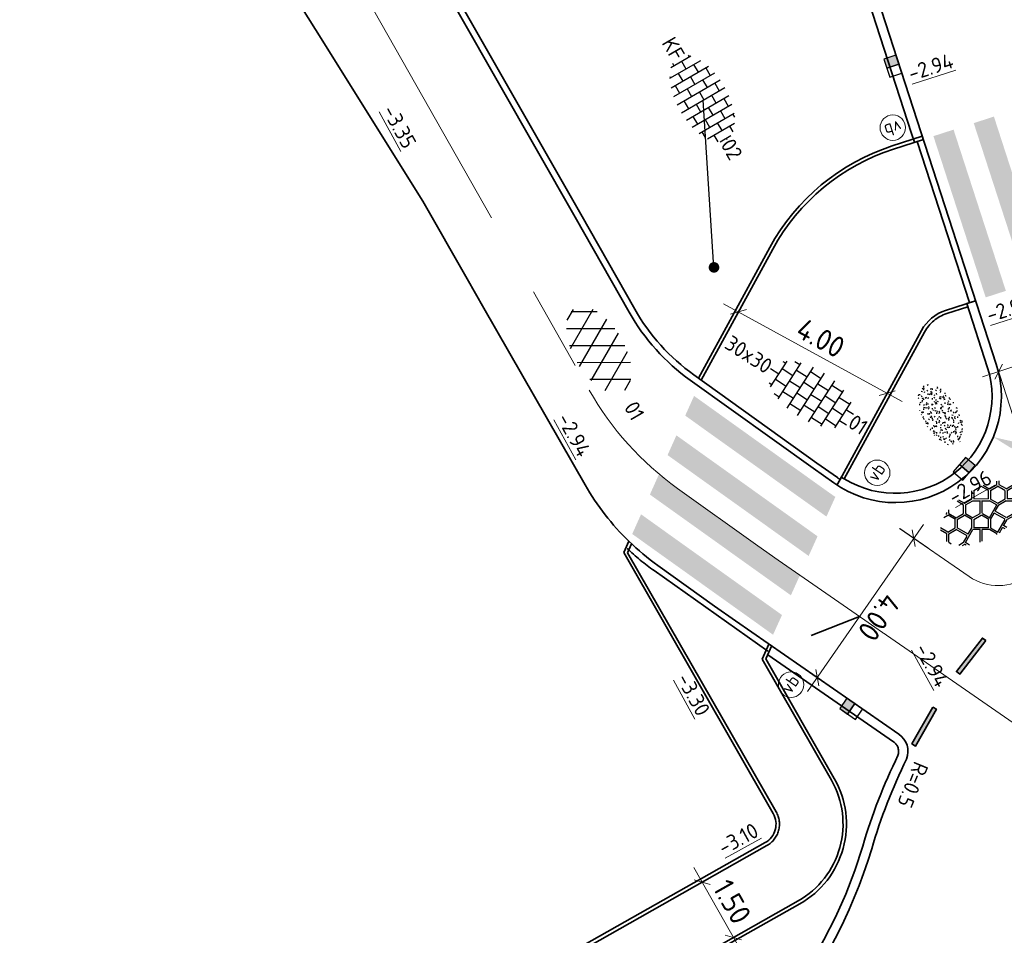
# Model space of a CAD drawing. Header units: metres. Extents: x 111691 to 117439, y 474133 to 478789.
# Tile 105 of 127: x 114174 to 114198, y 476797 to 476818. Entities that reach past the tile are written whole.
import ezdxf
from ezdxf.enums import TextEntityAlignment as Align

# ---------------------------------------------------------------- set-up
doc = ezdxf.new("R2010")
doc.units = ezdxf.units.M
for name, pattern in [('AM-AS', [16, 10, -2, 2, -2]), ('VH-OPSLUITBAND_150X250', [24, 16, -2, 4, -2]), ('VH-OPSLUITBAND_80X200', [14, 8, -2, 2, -2]), ('VH-RWSBAND', [24, 10, -2, 2, -2, 2, -2, 2, -2]), ('XX-HIDDEN', [4, 2, -2])]:
    doc.linetypes.add(name, pattern=pattern)
doc.layers.get('Defpoints').update_dxf_attribs({"lineweight": 25})
doc.layers.add('N-WE-AM-AS_WEG-G', color=10, linetype='AM-AS', lineweight=18, plot=False)
for name, color, linetype, lineweight in [('N-WE-GR-GRAS-S', 60, 'Continuous', 25), ('N-WE-IE-MEUBILAIR_WEGMEUBILAIR_PAAL-S', 7, 'Continuous', 25), ('N-WE-RI-HWA_KOLK-S', 150, 'Continuous', 25), ('N-WE-VH-HOOGTELABEL-T18', 2, 'Continuous', 18), ('N-WE-VH-KANTOPSLUITING-T18', 10, 'Continuous', 18), ('N-WE-VH-KANTOPSLUITING_OPSLUITBAND_150X250-G', 150, 'VH-OPSLUITBAND_150X250', 35), ('N-WE-VH-KANTOPSLUITING_OPSLUITBAND_80X200-G', 150, 'VH-OPSLUITBAND_80X200', 35), ('N-WE-VH-KANTOPSLUITING_TROTTOIRBAND_RWS_110 220-G', 210, 'VH-RWSBAND', 35), ('N-WE-VH-KANTOPSLUITING_VOORKANTBAND-G', 7, 'Continuous', 35), ('N-WE-VH-KANTVERHARDING-G', 1, 'Continuous', 35), ('N-WE-VH-MAATVOERING-M', 7, 'Continuous', 18), ('N-WE-VH-MARKERING_VOP-A', 7, 'Continuous', 25), ('N-WE-VH-MATERIAALGRENS-G', 7, 'XX-HIDDEN', 18), ('N-WE-VH-VERHARDING_ASFALT-S', 7, 'Continuous', 25), ('N-WE-VH-VERHARDING_BASALTVERHARDING-S', 7, 'Continuous', 25), ('N-WE-VH-VERHARDING_BETONSTRAATSTEEN-S', 7, 'Continuous', 25), ('N-WE-VH-VERHARDING_TEGEL-S', 7, 'Continuous', 25), ('N-WE-VW-MARKERING-G', 7, 'Continuous', 35), ('X-XX-AL-AANPIJLING-M', 7, 'Continuous', 18), ('X-XX-AL-AANPIJLING_SYMBOLEN-T25', 7, 'Continuous', 25)]:
    doc.layers.add(name, color=color, linetype=linetype, lineweight=lineweight)
doc.layers.add('N-WE-VW-MARKERING_LANGS_STREEP_11_010-A', color=7, linetype='Continuous')
doc.styles.add('ISO', font='NLCS-ISO.ttf')
doc.styles.add('NLCS-ISO', font='NLCS-ISO.ttf')
doc.styles.add('NLCS-ISO-ANNOTATIEF-T25', font='NLCS-ISO.ttf', dxfattribs={"height": 2.5})
doc.styles.add('NLCS-ISO-M200-T18', font='NLCS-ISO.ttf', dxfattribs={"height": 0.36})
doc.dimstyles.new('M200T25-PIJL', dxfattribs={"dimscale": 0.2, "dimtxt": 2.5, "dimasz": 2, "dimexe": 1, "dimexo": 0.25, "dimgap": 0.75, "dimtad": 1, "dimzin": 0, "dimdsep": 46, "dimtxsty": 'ISO', "dimcen": 0, "dimdle": 1, "dimse1": 1, "dimse2": 1, "dimclrt": 2, "dimazin": 0, "dimtfac": 1, "dimtdec": 4, "dimtmove": 2, "dimatfit": 3, "dimfxl": 1, "dimtolj": 1, "dimtzin": 0, "dimarcsym": 0})
doc.dimstyles.new('NLCS-ANNOTATIEF-T25-PIJL_L2_H1', dxfattribs={"dimtxt": 2.5, "dimasz": 2.5, "dimexe": 2, "dimexo": 2, "dimgap": 0.7, "dimtad": 1, "dimzin": 0, "dimdsep": 46, "dimtxsty": 'NLCS-ISO-ANNOTATIEF-T25', "dimcen": 0, "dimdle": 2, "dimclrd": 256, "dimclre": 256, "dimclrt": 256, "dimadec": 1, "dimazin": 0, "dimtfac": 1, "dimtdec": 3, "dimtofl": 0, "dimtmove": 0, "dimatfit": 3, "dimfxl": 2, "dimfxlon": 1, "dimtfillclr": 256, "dimtolj": 1, "dimtzin": 0, "dimlwd": -1, "dimlwe": -1, "dimarcsym": 0})
doc.dimstyles.new('NLCS-ANNOTATIEF-T25-SCHRAP_L2_H1', dxfattribs={"dimtxt": 2.5, "dimasz": 1.4, "dimexe": 2, "dimexo": 2, "dimgap": 0.7, "dimtad": 1, "dimzin": 0, "dimdsep": 46, "dimtxsty": 'NLCS-ISO-ANNOTATIEF-T25', "dimblk": 'OBLIQUE', "dimcen": 0, "dimdle": 2, "dimclrd": 256, "dimclre": 256, "dimclrt": 256, "dimadec": 1, "dimazin": 0, "dimtfac": 1, "dimtdec": 3, "dimtofl": 0, "dimtmove": 0, "dimatfit": 3, "dimldrblk": 'OBLIQUE', "dimfxl": 2, "dimfxlon": 1, "dimtfillclr": 256, "dimtolj": 1, "dimtzin": 0, "dimlwd": -1, "dimlwe": -1, "dimarcsym": 0})

# ---------------------------------------------------------------- blocks, each defined once
blk = doc.blocks.new('_Oblique')
at = {"color": 0, "linetype": 'ByBlock', "lineweight": -2}
blk.add_line((-0.5, -0.5), (0.5, 0.5), dxfattribs=at)
blk = doc.blocks.new('*D65')
at = {"layer": 'Defpoints', "color": 0, "linetype": 'Continuous', "transparency": 16777216}
for p in [(114201.264, 476811.149), (114201.308, 476811.014), (114197.503, 476809.78)]:
    blk.add_point(p, dxfattribs=at)
at = {"layer": 'N-WE-VH-MAATVOERING-M', "transparency": 16777216}
for p, q in [((114201.264, 476811.149), (114201.141, 476811.529)), ((114197.078, 476809.792), (114201.644, 476811.272)), ((114197.459, 476809.915), (114197.336, 476810.296))]:
    blk.add_line(p, q, dxfattribs=at)
at = {"layer": 'N-WE-VH-MAATVOERING-M', "linetype": 'Continuous', "transparency": 16777216, "xscale": 0.28, "yscale": 0.28, "zscale": 0.28}
for p, rotation in [((114201.264, 476811.149), 17.96541633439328), ((114197.459, 476809.915), 197.9654163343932)]:
    blk.add_blockref('_Oblique', p, dxfattribs=dict(at, rotation=rotation))
at = {"layer": 'N-WE-VH-MAATVOERING-M', "linetype": 'Continuous', "lineweight": 0, "transparency": 16777216, "insert": (114199.241, 476810.903), "char_height": 0.5, "attachment_point": 5, "rotation": 17.9654, "style": 'NLCS-ISO-ANNOTATIEF-T25', "bg_fill": 3, "box_fill_scale": 1.1, "bg_fill_color": 256, "bg_fill_true_color": 13158600, "bg_fill_transparency": 0}
blk.add_mtext('\\A1;4.00', dxfattribs=at)
blk = doc.blocks.new('*D267')
at = {"layer": 'Defpoints', "color": 0, "transparency": 16777216}
for p in [(114197.447, 476806.063), (114198.513, 476805.511)]:
    blk.add_point(p, dxfattribs=at)
at = {"layer": 'X-XX-AL-AANPIJLING-M', "transparency": 16777216}
blk.add_line((114201.204, 476804.119), (114198.957, 476805.282), dxfattribs=at)
blk.add_solid([(114198.995, 476805.356), (114198.918, 476805.208), (114198.513, 476805.511)], dxfattribs=at)
at = {"layer": 'X-XX-AL-AANPIJLING-M', "transparency": 16777216, "insert": (114200.481, 476804.932), "char_height": 0.5, "attachment_point": 5, "rotation": 332.6524, "style": 'NLCS-ISO-ANNOTATIEF-T25'}
blk.add_mtext('\\A1;R=1.20', dxfattribs=at)
blk = doc.blocks.new('*D268')
at = {"layer": 'Defpoints', "color": 0, "transparency": 16777216}
for p in [(114195.023, 476809.321), (114197.335, 476808.369)]:
    blk.add_point(p, dxfattribs=at)
at = {"layer": 'X-XX-AL-AANPIJLING-M', "transparency": 16777216}
blk.add_line((114200.508, 476807.062), (114197.797, 476808.179), dxfattribs=at)
blk.add_solid([(114197.829, 476808.256), (114197.765, 476808.102), (114197.335, 476808.369)], dxfattribs=at)
at = {"layer": 'X-XX-AL-AANPIJLING-M', "transparency": 16777216, "insert": (114199.672, 476807.828), "char_height": 0.5, "attachment_point": 5, "rotation": 337.6127, "style": 'NLCS-ISO-ANNOTATIEF-T25'}
blk.add_mtext('\\A1;R=2.50', dxfattribs=at)
blk = doc.blocks.new('*D269')
at = {"layer": 'Defpoints', "color": 0, "transparency": 16777216}
for p in [(114191.32, 476811.322), (114191.169, 476811.045), (114194.679, 476809.127)]:
    blk.add_point(p, dxfattribs=at)
at = {"layer": 'X-XX-AL-AANPIJLING-M', "transparency": 16777216}
for p, q in [((114195.181, 476809.212), (114190.969, 476811.514)), ((114191.32, 476811.322), (114191.512, 476811.673)), ((114194.83, 476809.404), (114195.022, 476809.755))]:
    blk.add_line(p, q, dxfattribs=at)
at = {"layer": 'X-XX-AL-AANPIJLING-M', "transparency": 16777216, "xscale": 0.28, "yscale": 0.28, "zscale": 0.28}
for p, rotation in [((114191.32, 476811.322), 151.3428147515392), ((114194.83, 476809.404), 331.3428147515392)]:
    blk.add_blockref('_Oblique', p, dxfattribs=dict(at, rotation=rotation))
at = {"layer": 'X-XX-AL-AANPIJLING-M', "transparency": 16777216, "insert": (114193.262, 476810.705), "char_height": 0.5, "attachment_point": 5, "rotation": 331.3428, "style": 'NLCS-ISO-ANNOTATIEF-T25', "bg_fill": 3, "box_fill_scale": 1.1, "bg_fill_color": 256, "bg_fill_true_color": 13158600, "bg_fill_transparency": 0}
blk.add_mtext('\\A1;4.00', dxfattribs=at)
blk = doc.blocks.new('*D273')
at = {"layer": 'Defpoints', "color": 0, "transparency": 16777216}
for p in [(114193.711, 476807.19), (114191.434, 476803.901), (114193.18, 476802.692)]:
    blk.add_point(p, dxfattribs=at)
at = {"layer": 'X-XX-AL-AANPIJLING-M', "transparency": 16777216}
for p, q in [((114195.685, 476806.309), (114192.952, 476802.363)), ((114195.128, 476806.208), (114195.786, 476805.753)), ((114192.851, 476802.92), (114193.509, 476802.465))]:
    blk.add_line(p, q, dxfattribs=at)
at = {"layer": 'X-XX-AL-AANPIJLING-M', "transparency": 16777216, "xscale": 0.28, "yscale": 0.28, "zscale": 0.28}
for p, rotation in [((114195.457, 476805.981), 55.29623058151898), ((114193.18, 476802.692), 235.296230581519)]:
    blk.add_blockref('_Oblique', p, dxfattribs=dict(at, rotation=rotation))
at = {"layer": 'X-XX-AL-AANPIJLING-M', "transparency": 16777216, "insert": (114194.639, 476804.114), "char_height": 0.5, "attachment_point": 5, "rotation": 235.2962, "style": 'NLCS-ISO-ANNOTATIEF-T25', "bg_fill": 3, "box_fill_scale": 1.1, "bg_fill_color": 256, "bg_fill_true_color": 13158600, "bg_fill_transparency": 0}
blk.add_mtext('\\A1;4.00', dxfattribs=at)
blk = doc.blocks.new('*D274')
at = {"layer": 'Defpoints', "color": 0, "transparency": 16777216}
for p in [(114189.23, 476797.167), (114189.969, 476795.861)]:
    blk.add_point(p, dxfattribs=at)
at = {"layer": 'X-XX-AL-AANPIJLING-M', "transparency": 16777216}
for p, q in [((114191.399, 476796.211), (114190.267, 476798.213)), ((114190.116, 476797.668), (114190.812, 476798.062)), ((114190.854, 476796.362), (114191.551, 476796.756))]:
    blk.add_line(p, q, dxfattribs=at)
at = {"layer": 'X-XX-AL-AANPIJLING-M', "transparency": 16777216, "xscale": 0.28, "yscale": 0.28, "zscale": 0.28}
for p, rotation in [((114190.464, 476797.865), 119.4960953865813), ((114191.202, 476796.559), 299.4960953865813)]:
    blk.add_blockref('_Oblique', p, dxfattribs=dict(at, rotation=rotation))
at = {"layer": 'X-XX-AL-AANPIJLING-M', "transparency": 16777216, "insert": (114191.173, 476797.404), "char_height": 0.5, "attachment_point": 5, "rotation": 299.4961, "style": 'NLCS-ISO-ANNOTATIEF-T25', "bg_fill": 3, "box_fill_scale": 1.1, "bg_fill_color": 256, "bg_fill_true_color": 13158600, "bg_fill_transparency": 0}
blk.add_mtext('\\A1;1.50', dxfattribs=at)
at = {"layer": 'Defpoints', "color": 0, "transparency": 16777216}
blk.add_point((114190.464, 476797.865), dxfattribs=at)
blk = doc.blocks.new('SVH-ASFALT-SO')
at = {"ltscale": 0.1}
for p, q in [((-3.36, 2.17), (-1.83, 4.83)), ((-1.91, 0.69), (0.95, 5.64)), ((2.75, -0.22), (-0.47, 5.37)), ((0, 0), (3.27, 5.66)), ((4.87, 0.12), (1.65, 5.7)), ((2.18, -0.23), (5.32, 5.22)), ((6.7, 0.95), (4.04, 5.55)), ((0.36, -0.07), (-2.31, 4.55)), ((4.66, 0.07), (7.07, 4.25)), ((7.83, 2.99), (7.15, 4.18)), ((-2.72, 1.26), (-3.45, 2.54))]:
    blk.add_line(p, q, dxfattribs=at)
at = {"style": 'NLCS-ISO'}
blk.add_attdef('KLEUR', text='', height=1.8, dxfattribs=at).set_placement((9.49, 2.74), align=Align.MIDDLE_LEFT)
at = {"style": 'NLCS-ISO', "flags": 1}
blk.add_attdef('FUNCTIE', text='', height=1.8, dxfattribs=at).set_placement((0.12, -3.58), align=Align.MIDDLE_CENTER)
blk = doc.blocks.new('SVH-BASALTVERHARDING-SO')
at = {"ltscale": 0.1}
for p, q in [((-3.41, 2), (-3.21, 2.35)), ((-1.41, 1.97), (-1.86, 2.75)), ((-1.61, 2.8), (-1.2, 2.09)), ((-0.21, 2.11), (0.28, 2.95)), ((0.49, 2.85), (-0.01, 1.99)), ((0.5, 2.85), (1.5, 2.85)), ((1.98, 2), (1.48, 2.87)), ((1.77, 2.84), (2.18, 2.12)), ((3.19, 2.1), (3.39, 2.44)), ((3.61, 2.35), (3.4, 1.98)), ((-4.17, 1.87), (-3.61, 1.87)), ((-3.76, 2.1), (-3.61, 2.1)), ((-3.61, 2.12), (-3.57, 2.2)), ((-3.11, 0.98), (-3.61, 1.85)), ((-3.41, 1.97), (-2.91, 1.1)), ((-1.92, 1.12), (-1.42, 1.98)), ((-1.22, 1.87), (-1.72, 1)), ((-1.2, 2.1), (-0.2, 2.1)), ((-1.2, 1.87), (-0.2, 1.87)), ((-0.21, 1.87), (0.54, 1.44)), ((-0.21, 0.15), (0.54, 1.45)), ((1.5, 1.12), (0, 1.98)), ((0, 0.03), (0.75, 1.33)), ((0.74, 1.32), (1.49, 0.89)), ((1.49, 1.12), (1.99, 1.99)), ((2.19, 1.87), (1.69, 1)), ((2.21, 2.1), (3.21, 2.1)), ((2.21, 1.87), (3.21, 1.87)), ((3.68, 1.02), (3.18, 1.89)), ((3.39, 2), (3.89, 1.14)), ((4.91, 1.14), (5.1, 1.47)), ((5.11, 1.02), (5.27, 1.3)), ((-5.28, -0.77), (-4.82, 0.03)), ((-4.84, 0.04), (-5.26, 0.77)), ((-4.63, 0.15), (-5.12, 1)), ((-4.61, 0.14), (-3.61, 0.14)), ((-3.62, 0.14), (-3.12, 1)), ((-2.92, 0.89), (-3.42, 0.02)), ((-2.67, -1.28), (-3.42, 0.02)), ((-2.91, 1.12), (-1.91, 1.12)), ((-2.91, 0.88), (-1.91, 0.88)), ((-1.42, 0.02), (-1.92, 0.89)), ((-1.92, -0.85), (-1.42, 0.02)), ((-1.72, 1.01), (-1.22, 0.14)), ((-1.2, 0.14), (-0.2, 0.14)), ((0, 0), (0.5, -0.87)), ((0.49, -0.85), (1.99, 0.02)), ((2, 0), (1.5, 0.87)), ((1.7, 0.98), (2.2, 0.12)), ((2.21, 0.14), (3.21, 0.14)), ((3.19, 0.14), (3.69, 1)), ((3.9, 0.89), (3.4, 0.02)), ((4.91, -0.85), (3.41, 0.02)), ((3.91, 1.12), (4.91, 1.12)), ((3.91, 0.88), (4.91, 0.88)), ((5.39, 0.04), (4.89, 0.9)), ((4.9, -0.85), (5.4, 0.02)), ((5.09, 1.02), (5.59, 0.15)), ((5.61, 0.14), (5.85, 0.14)), ((-5.13, -0.95), (-4.97, -1.23)), ((-5.11, -0.95), (-4.61, -0.08)), ((-4.61, -0.1), (-3.61, -0.1)), ((-2.87, -1.39), (-3.62, -0.09)), ((-3.41, -1.95), (-1.91, -1.08)), ((-2.67, -1.28), (-1.92, -0.85)), ((-1.17, -1.51), (-1.92, -1.08)), ((-1.21, -0.1), (-1.71, -0.96)), ((-0.21, -1.83), (-1.71, -0.97)), ((-1.2, -0.1), (-0.2, -0.1)), ((-0.21, -1.83), (0.29, -0.96)), ((0.3, -0.98), (-0.2, -0.12)), ((0.49, -1.08), (-0.01, -1.95)), ((0.49, -1.08), (1.24, -0.65)), ((1.99, -1.94), (1.24, -0.65)), ((1.44, -0.53), (2.19, -0.1)), ((2.19, -1.83), (1.44, -0.53)), ((2.21, -0.1), (3.21, -0.1)), ((3.19, -0.1), (3.94, -0.53)), ((3.2, -1.81), (3.95, -0.52)), ((3.41, -1.93), (4.16, -0.63)), ((4.15, -0.65), (4.9, -1.08)), ((5.13, -1.48), (4.91, -1.1)), ((5.6, -0.1), (5.1, -0.96)), ((5.11, -0.98), (5.3, -1.31)), ((5.61, -0.1), (5.86, -0.1)), ((-4.29, -1.83), (-3.61, -1.83)), ((-3.91, -2.07), (-3.61, -2.07)), ((-3.51, -2.27), (-3.63, -2.05)), ((-3.62, -1.83), (-2.87, -1.4)), ((-3.43, -1.93), (-3.15, -2.42)), ((-1.9, -2.78), (-1.16, -1.5)), ((-1.65, -2.83), (-0.96, -1.62)), ((-0.21, -2.06), (-0.96, -1.63)), ((0.28, -2.93), (-0.22, -2.06)), ((-0.01, -1.94), (0.49, -2.81)), ((0.49, -2.81), (1.99, -1.95)), ((1.44, -2.5), (2.19, -2.07)), ((2.21, -1.83), (3.21, -1.83)), ((2.21, -2.07), (3.21, -2.07)), ((3.42, -2.46), (3.2, -2.09)), ((3.41, -1.97), (3.64, -2.38)), ((0.25, -2.99), (0.28, -2.93)), ((0.6, -2.99), (1.24, -2.62)), ((1.42, -2.92), (1.23, -2.6)), ((1.67, -2.89), (1.43, -2.48))]:
    blk.add_line(p, q, dxfattribs=at)
at = {"style": 'NLCS-ISO', "flags": 1}
blk.add_attdef('FUNCTIE', text='', height=1.8, dxfattribs=at).set_placement((0.12, -3.58), align=Align.MIDDLE_CENTER)
blk = doc.blocks.new('SGR-GRAS_01-SO')
at = {"ltscale": 0.1}
for p, q in [((-1.448, 0.644), (-1.521, 0.664)), ((-1.469, 0.576), (-1.482, 0.65)), ((-1.302, 0.761), (-1.324, 0.774)), ((-1.284, 0.684), (-1.278, 0.759)), ((-1.154, 0.647), (-1.207, 0.7)), ((-0.939, 0.84), (-1.004, 0.878)), ((-0.892, 0.812), (-0.817, 0.812)), ((-0.873, 0.655), (-0.886, 0.729)), ((-0.871, 0.625), (-0.799, 0.644)), ((-0.73, 0.647), (-0.783, 0.7)), ((-0.689, 0.607), (-0.682, 0.682)), ((-0.576, 0.919), (-0.64, 0.957)), ((-0.562, 0.919), (-0.509, 0.972)), ((-0.441, 0.553), (-0.506, 0.59)), ((-0.427, 0.785), (-0.499, 0.804)), ((-0.425, 0.706), (-0.36, 0.743)), ((-0.305, 0.647), (-0.358, 0.7)), ((-0.317, 0.812), (-0.242, 0.812)), ((-0.316, 0.774), (-0.244, 0.793)), ((-0.278, 0.735), (-0.291, 0.809)), ((-0.212, 0.998), (-0.269, 1.031)), ((-0.078, 0.632), (-0.143, 0.669)), ((-0.093, 0.53), (-0.087, 0.604)), ((0.128, 0.636), (0.056, 0.656)), ((0.119, 0.647), (0.066, 0.7)), ((0.073, 0.993), (0.138, 1.031)), ((0.286, 0.711), (0.221, 0.748)), ((0.239, 0.923), (0.312, 0.942)), ((0.258, 0.812), (0.333, 0.812)), ((0.317, 0.814), (0.304, 0.888)), ((0.322, 0.565), (0.375, 0.618)), ((0.543, 0.647), (0.49, 0.7)), ((0.594, 0.925), (0.522, 0.945)), ((0.554, 0.619), (0.626, 0.638)), ((0.649, 0.79), (0.584, 0.827)), ((0.833, 0.812), (0.908, 0.812)), ((0.912, 0.894), (0.907, 0.925)), ((0.967, 0.647), (0.914, 0.7)), ((0.927, 0.764), (0.992, 0.802)), ((1.012, 0.869), (0.947, 0.906)), ((1.15, 0.777), (1.077, 0.796)), ((1.109, 0.767), (1.182, 0.787)), ((1.392, 0.647), (1.339, 0.7)), ((1.51, 0.581), (1.445, 0.619)), ((-1.964, -0.07), (-1.977, 0.004)), ((-1.93, 0.188), (-1.925, 0.244)), ((-1.893, 0.237), (-1.921, 0.253)), ((-1.668, 0.023), (-1.595, 0.043)), ((-1.596, 0.241), (-1.649, 0.294)), ((-1.53, 0.316), (-1.595, 0.353)), ((-1.517, 0.187), (-1.442, 0.187)), ((-1.358, 0.206), (-1.431, 0.226)), ((-1.427, 0.476), (-1.354, 0.496)), ((-1.421, 0.131), (-1.356, 0.168)), ((-1.369, 0.009), (-1.382, 0.083)), ((-1.375, 0.106), (-1.322, 0.159)), ((-1.334, 0.111), (-1.328, 0.186)), ((-1.167, 0.395), (-1.232, 0.432)), ((-1.172, 0.241), (-1.225, 0.294)), ((-1.112, 0.172), (-1.04, 0.192)), ((-1.032, 0.028), (-1.097, 0.066)), ((-0.968, 0.512), (-0.915, 0.565)), ((-0.893, 0.496), (-0.965, 0.515)), ((-0.942, 0.187), (-0.867, 0.187)), ((-0.923, 0.418), (-0.858, 0.456)), ((-0.803, 0.057), (-0.875, 0.077)), ((-0.804, 0.474), (-0.869, 0.511)), ((-0.747, 0.241), (-0.8, 0.294)), ((-0.773, 0.089), (-0.786, 0.163)), ((-0.739, 0.034), (-0.732, 0.109)), ((-0.669, 0.107), (-0.734, 0.145)), ((-0.557, 0.321), (-0.485, 0.34)), ((-0.337, 0.347), (-0.41, 0.366)), ((-0.323, 0.241), (-0.376, 0.294)), ((-0.306, 0.186), (-0.371, 0.224)), ((-0.367, 0.187), (-0.292, 0.187)), ((-0.243, 0.017), (-0.17, 0.036)), ((-0.178, 0.169), (-0.191, 0.242)), ((-0.143, -0.043), (-0.137, 0.032)), ((-0.085, 0.159), (-0.032, 0.212)), ((-0.069, 0.189), (-0.004, 0.227)), ((0.057, 0.265), (-0.008, 0.303)), ((-0.002, 0.47), (0.071, 0.489)), ((0.101, 0.241), (0.048, 0.294)), ((0.218, 0.198), (0.146, 0.217)), ((0.208, 0.187), (0.283, 0.187)), ((0.313, 0.166), (0.385, 0.185)), ((0.42, 0.344), (0.355, 0.382)), ((0.417, 0.248), (0.404, 0.322)), ((0.429, 0.477), (0.494, 0.514)), ((0.526, 0.241), (0.472, 0.294)), ((0.555, -0.022), (0.49, 0.015)), ((0.502, 0.452), (0.509, 0.527)), ((0.684, 0.487), (0.611, 0.507)), ((0.774, 0.049), (0.701, 0.069)), ((0.784, 0.423), (0.719, 0.461)), ((0.783, 0.187), (0.858, 0.187)), ((0.918, 0.057), (0.853, 0.094)), ((0.868, 0.315), (0.941, 0.334)), ((0.95, 0.241), (0.897, 0.294)), ((1.012, 0.328), (0.999, 0.402)), ((1.147, 0.502), (1.082, 0.54)), ((1.098, 0.375), (1.104, 0.45)), ((1.239, 0.338), (1.167, 0.358)), ((1.183, 0.011), (1.255, 0.03)), ((1.206, 0.212), (1.259, 0.265)), ((1.282, 0.136), (1.217, 0.173)), ((1.283, 0.248), (1.348, 0.286)), ((1.374, 0.241), (1.321, 0.294)), ((1.358, 0.187), (1.433, 0.187)), ((1.424, 0.463), (1.496, 0.483)), ((1.645, 0.215), (1.58, 0.252)), ((1.607, 0.407), (1.594, 0.481)), ((1.693, 0.298), (1.7, 0.373)), ((1.795, 0.19), (1.722, 0.209)), ((1.738, 0.159), (1.81, 0.179)), ((1.798, 0.241), (1.745, 0.294)), ((1.933, 0.187), (1.948, 0.187)), ((-1.918, -0.157), (-1.854, -0.119)), ((-1.824, -0.083), (-1.897, -0.064)), ((-1.759, -0.13), (-1.823, -0.092)), ((-1.782, -0.301), (-1.729, -0.248)), ((-1.624, -0.496), (-1.689, -0.459)), ((-1.631, -0.572), (-1.684, -0.519)), ((-1.613, -0.166), (-1.667, -0.113)), ((-1.567, -0.438), (-1.492, -0.438)), ((-1.395, -0.051), (-1.46, -0.013)), ((-1.385, -0.462), (-1.378, -0.387)), ((-1.353, -0.281), (-1.281, -0.261)), ((-1.269, -0.232), (-1.341, -0.212)), ((-1.261, -0.417), (-1.326, -0.38)), ((-1.269, -0.557), (-1.282, -0.483)), ((-1.207, -0.572), (-1.26, -0.519)), ((-1.189, -0.166), (-1.242, -0.113)), ((-1.065, -0.386), (-1, -0.348)), ((-1.039, -0.585), (-0.967, -0.565)), ((-0.992, -0.438), (-0.917, -0.438)), ((-0.897, -0.338), (-0.962, -0.301)), ((-0.783, -0.572), (-0.836, -0.519)), ((-0.765, -0.166), (-0.818, -0.113)), ((-0.798, -0.132), (-0.726, -0.112)), ((-0.789, -0.539), (-0.782, -0.464)), ((-0.713, -0.381), (-0.786, -0.361)), ((-0.674, -0.477), (-0.687, -0.403)), ((-0.534, -0.259), (-0.599, -0.222)), ((-0.567, -0.098), (-0.502, -0.061)), ((-0.491, -0.248), (-0.438, -0.195)), ((-0.484, -0.436), (-0.411, -0.416)), ((-0.417, -0.438), (-0.342, -0.438)), ((-0.358, -0.572), (-0.411, -0.519)), ((-0.341, -0.166), (-0.394, -0.113)), ((-0.248, -0.091), (-0.32, -0.072)), ((-0.171, -0.18), (-0.236, -0.143)), ((-0.158, -0.529), (-0.23, -0.51)), ((-0.211, -0.614), (-0.146, -0.577)), ((-0.193, -0.616), (-0.187, -0.541)), ((-0.036, -0.547), (-0.101, -0.509)), ((-0.078, -0.398), (-0.091, -0.324)), ((0.066, -0.572), (0.013, -0.519)), ((0.084, -0.166), (0.031, -0.113)), ((0.072, -0.287), (0.144, -0.268)), ((0.192, -0.101), (0.127, -0.064)), ((0.158, -0.438), (0.233, -0.438)), ((0.308, -0.24), (0.235, -0.221)), ((0.327, -0.468), (0.262, -0.43)), ((0.287, -0.327), (0.352, -0.289)), ((0.386, -0.591), (0.459, -0.572)), ((0.393, -0.601), (0.446, -0.548)), ((0.49, -0.572), (0.437, -0.519)), ((0.452, -0.12), (0.459, -0.046)), ((0.508, -0.166), (0.455, -0.113)), ((0.517, -0.318), (0.504, -0.244)), ((0.69, -0.389), (0.625, -0.351)), ((0.627, -0.138), (0.7, -0.119)), ((0.733, -0.438), (0.808, -0.438)), ((0.785, -0.039), (0.85, -0.002)), ((0.863, -0.389), (0.791, -0.37)), ((0.799, -0.195), (0.852, -0.142)), ((0.914, -0.572), (0.861, -0.519)), ((0.932, -0.166), (0.879, -0.113)), ((0.942, -0.442), (1.014, -0.423)), ((1.053, -0.31), (0.988, -0.272)), ((1.048, -0.198), (1.054, -0.123)), ((1.112, -0.239), (1.099, -0.165)), ((1.141, -0.556), (1.206, -0.518)), ((1.329, -0.1), (1.256, -0.08)), ((1.339, -0.572), (1.286, -0.519)), ((1.356, -0.166), (1.303, -0.113)), ((1.308, -0.438), (1.383, -0.438)), ((1.419, -0.538), (1.346, -0.518)), ((1.416, -0.231), (1.351, -0.193)), ((1.551, -0.597), (1.486, -0.56)), ((1.497, -0.293), (1.569, -0.274)), ((1.639, -0.268), (1.704, -0.231)), ((1.643, -0.275), (1.65, -0.2)), ((1.684, -0.547), (1.736, -0.495)), ((1.707, -0.159), (1.694, -0.085)), ((1.713, -0.522), (1.71, -0.519)), ((1.779, -0.152), (1.715, -0.114)), ((1.781, -0.166), (1.728, -0.113)), ((1.884, -0.248), (1.812, -0.229)), ((-1.535, -0.657), (-1.498, -0.636)), ((-1.179, -0.67), (-1.252, -0.651)), ((-1.126, -0.784), (-1.191, -0.746)), ((-0.898, -0.654), (-0.845, -0.601)), ((-0.836, -0.943), (-0.853, -0.926)), ((-0.763, -0.705), (-0.828, -0.667)), ((-0.725, -0.889), (-0.652, -0.869)), ((-0.709, -0.902), (-0.644, -0.864)), ((-0.624, -0.819), (-0.696, -0.799)), ((-0.582, -0.994), (-0.587, -0.97)), ((-0.399, -0.626), (-0.464, -0.588)), ((-0.376, -0.979), (-0.429, -0.926)), ((-0.265, -0.992), (-0.33, -0.955)), ((-0.169, -0.74), (-0.097, -0.72)), ((-0.068, -0.968), (-0.141, -0.948)), ((-0.014, -1.008), (0.039, -0.955)), ((0.048, -0.979), (-0.005, -0.926)), ((0.021, -0.964), (0.008, -0.89)), ((0.099, -0.913), (0.034, -0.876)), ((0.172, -1.037), (0.218, -1.024)), ((0.397, -0.678), (0.325, -0.659)), ((0.462, -0.834), (0.397, -0.797)), ((0.402, -0.693), (0.409, -0.618)), ((0.472, -0.979), (0.419, -0.926)), ((0.617, -0.884), (0.604, -0.81)), ((0.643, -0.843), (0.708, -0.806)), ((0.701, -0.895), (0.773, -0.876)), ((0.825, -0.755), (0.76, -0.718)), ((0.856, -0.938), (0.844, -0.926)), ((0.953, -0.827), (0.88, -0.808)), ((0.998, -0.77), (1.004, -0.696)), ((1.188, -0.676), (1.123, -0.639)), ((1.212, -0.805), (1.199, -0.731)), ((1.256, -0.746), (1.328, -0.727))]:
    blk.add_line(p, q, dxfattribs=at)
at = {"ltscale": 0.1, "style": 'NLCS-ISO'}
blk.add_attdef('TYPE', text='', height=0.5, dxfattribs=at).set_placement((3.471, -0.016), align=Align.MIDDLE_CENTER)
blk = doc.blocks.new('SVH-BSS_KEIFORMAAT_HALFST-SO')
at = {"ltscale": 0.1}
for p, q in [((-3.15, -2.63), (-3.15, 2.46)), ((-2.1, -2.89), (-2.1, 2.72)), ((-1.05, -3.03), (-1.05, 2.86)), ((0, -3.06), (0, 2.88)), ((1.05, -2.98), (1.05, 2.81)), ((2.1, -2.8), (2.1, 2.62)), ((-5.25, -1.46), (-5.25, 1.28)), ((-4.2, -2.2), (-4.2, 2.03)), ((-3.15, 2.1), (-2.1, 2.1)), ((-1.05, 2.1), (0, 2.1)), ((1.05, 2.1), (2.1, 2.1)), ((3.15, -2.47), (3.15, 2.3)), ((3.15, 2.1), (3.61, 2.1)), ((4.2, -1.94), (4.2, 1.76)), ((-5.46, 1.05), (-5.25, 1.05)), ((-5.25, 0), (-4.2, 0)), ((-4.2, 1.05), (-3.15, 1.05)), ((-3.15, 0), (-2.1, 0)), ((-2.1, 1.05), (-1.05, 1.05)), ((-1.05, 0), (0, 0)), ((0, 1.05), (1.05, 1.05)), ((1.05, 0), (2.1, 0)), ((2.1, 1.05), (3.15, 1.05)), ((3.15, 0), (4.2, 0)), ((4.2, 1.05), (5, 1.05)), ((5.25, -0.83), (5.25, 0.66)), ((5.25, 0), (5.43, 0)), ((-5.58, -1.05), (-5.25, -1.05)), ((-4.2, -1.05), (-3.15, -1.05)), ((-2.1, -1.05), (-1.05, -1.05)), ((0, -1.05), (1.05, -1.05)), ((2.1, -1.05), (3.15, -1.05)), ((4.2, -1.05), (5.12, -1.05)), ((-4.39, -2.1), (-4.2, -2.1)), ((-3.15, -2.1), (-2.1, -2.1)), ((-1.05, -2.1), (0, -2.1)), ((1.05, -2.1), (2.1, -2.1)), ((3.15, -2.1), (3.93, -2.1))]:
    blk.add_line(p, q, dxfattribs=at)
at = {"style": 'NLCS-ISO'}
blk.add_attdef('FORMAAT', text='', height=1.8, dxfattribs=at).set_placement((-5.68, -0.09), align=Align.MIDDLE_RIGHT)
blk.add_attdef('KLEUR', text='', height=1.8, dxfattribs=at).set_placement((5.53, -0.09), align=Align.MIDDLE_LEFT)
at = {"style": 'NLCS-ISO', "flags": 1}
blk.add_attdef('FUNCTIE', text='', height=1.8, dxfattribs=at).set_placement((0.12, -3.58), align=Align.MIDDLE_CENTER)
blk = doc.blocks.new('SVH-TEGEL_300X300_DUN_HALFST-SO')
for p, q in [((-3, -2.52), (-3, 2.52)), ((-1.5, -2.87), (-1.5, 2.87)), ((0, -2.97), (0, 2.97)), ((1.5, -2.87), (1.5, 2.87)), ((3, -2.52), (3, 2.52)), ((-4.89, 1.5), (-4.5, 1.5)), ((-4.5, -1.8), (-4.5, 1.8)), ((-3.7, 2.25), (-3, 2.25)), ((-3, 1.5), (-1.5, 1.5)), ((-1.5, 2.25), (0, 2.25)), ((0, 1.5), (1.5, 1.5)), ((1.5, 2.25), (3, 2.25)), ((3, 1.5), (4.5, 1.5)), ((4.5, -1.8), (4.5, 1.8)), ((-5.66, 0), (-4.5, 0)), ((-4.5, 0.75), (-3, 0.75)), ((-3, 0), (-1.5, 0)), ((-1.5, 0.75), (0, 0.75)), ((0, 0), (1.5, 0)), ((1.5, 0.75), (3, 0.75)), ((3, 0), (4.5, 0)), ((4.5, 0.75), (5.48, 0.75)), ((-4.5, -0.75), (-3, -0.75)), ((-1.5, -0.75), (0, -0.75)), ((1.5, -0.75), (3, -0.75)), ((4.5, -0.75), (5.48, -0.75)), ((-4.89, -1.5), (-4.5, -1.5)), ((-3.7, -2.25), (-3, -2.25)), ((-3, -1.5), (-1.5, -1.5)), ((-1.5, -2.25), (0, -2.25)), ((0, -1.5), (1.5, -1.5)), ((1.5, -2.25), (3, -2.25)), ((3, -1.5), (4.5, -1.5))]:
    blk.add_line(p, q)
at = {"style": 'NLCS-ISO'}
blk.add_attdef('FORMAAT', text='', height=1.8, dxfattribs=at).set_placement((-5.76, 0), align=Align.MIDDLE_RIGHT)
blk.add_attdef('KLEUR', text='', height=1.8, dxfattribs=at).set_placement((5.58, 0), align=Align.MIDDLE_LEFT)
at = {"style": 'NLCS-ISO', "flags": 1}
blk.add_attdef('FUNCTIE', text='', height=1.8, dxfattribs=at).set_placement((0.12, -3.58), align=Align.MIDDLE_CENTER)
blk = doc.blocks.new('N-SRI-KOLK_RWS-SO')
at = {"ltscale": 0.1}
blk.add_hatch(color=256, dxfattribs=at).paths.add_polyline_path([(0, 0), (1.125, 0), (1.125, 1.5), (0, 1.5)])
blk.add_line((0, 0), (0, 1.5), dxfattribs=at)
at = {"flags": 128}
blk.add_lwpolyline([(-1.125, 0), (1.125, 0), (1.125, 1.5), (-1.125, 1.5)], close=True, dxfattribs=at)
at = {"ltscale": 0.1, "flags": 128}
blk.add_lwpolyline([(0, 0), (1.125, 0), (1.125, 1.5), (0, 1.5)], close=True, dxfattribs=at)
blk = doc.blocks.new('SIE-WEG_PAAL_VERKEERSBORD-SO')
at = {"color": 0, "linetype": 'ByBlock', "lineweight": 18}
blk.add_circle((0, 0), 1.5, dxfattribs=at)
at = {"color": 0, "linetype": 'ByBlock', "lineweight": 18, "style": 'NLCS-ISO'}
blk.add_text('vb', height=1.5, dxfattribs=at).set_placement((0, 0.13), align=Align.MIDDLE_CENTER)

msp = doc.modelspace()

# ---------------------------------------------------------------- hatches: boundary and pattern name
at = {"layer": 'N-WE-VH-MARKERING_VOP-A'}
h = msp.add_hatch(color=256, dxfattribs=at)
h.dxf.hatch_style = 1
h.paths.add_polyline_path([(114199.25, 476816.549), (114198.774, 476816.395), (114200.008, 476812.59), (114200.484, 476812.744)])
h.paths.add_polyline_path([(114198.299, 476816.241), (114197.823, 476816.086), (114199.057, 476812.281), (114199.533, 476812.436)])
h.paths.add_polyline_path([(114197.348, 476815.932), (114196.872, 476815.778), (114198.106, 476811.973), (114198.581, 476812.127)])
h.paths.add_polyline_path([(114196.396, 476815.624), (114195.921, 476815.47), (114197.154, 476811.665), (114197.63, 476811.819)])
h = msp.add_hatch(color=256, dxfattribs=at)
h.dxf.hatch_style = 1
h.paths.add_polyline_path([(114192.138, 476803.704), (114192.348, 476804.169), (114189.023, 476806.546), (114188.815, 476806.081)])
h.paths.add_polyline_path([(114192.558, 476804.634), (114192.767, 476805.098), (114189.44, 476807.478), (114189.232, 476807.012)])
h.paths.add_polyline_path([(114192.977, 476805.563), (114193.187, 476806.027), (114189.857, 476808.409), (114189.649, 476807.943)])
h.paths.add_polyline_path([(114193.397, 476806.492), (114193.607, 476806.957), (114193.592, 476806.967), (114193.449, 476807.066), (114192.983, 476807.4), (114190.274, 476809.34), (114190.065, 476808.875)])
at = {"layer": 'N-WE-VW-MARKERING_LANGS_STREEP_11_010-A'}
h = msp.add_hatch(color=256, dxfattribs=at)
h.dxf.hatch_style = 1
h.paths.add_polyline_path([(114197.156, 476803.567), (114197.075, 476803.625), (114196.463, 476802.834), (114196.544, 476802.776)])
h = msp.add_hatch(color=256, dxfattribs=at)
h.dxf.hatch_style = 1
h.paths.add_polyline_path([(114195.907, 476801.998), (114195.992, 476801.946), (114195.5, 476801.075), (114195.415, 476801.128)])

# ---------------------------------------------------------------- linework, layer by layer
at = {"layer": 'N-WE-VH-KANTOPSLUITING_OPSLUITBAND_150X250-G', "flags": 128}
for points in [[(114187.602, 476813.632), (114182.169, 476823.149)], [(114196.774, 476811.541), (114195.54, 476815.346)]]:
    msp.add_lwpolyline(points, dxfattribs=at)
msp.add_lwpolyline([(114187.602, 476813.632), (114188.874, 476811.387, 0.108867), (114190.27, 476809.835), (114193.174, 476807.755), (114193.655, 476807.411, 0.008049), (114193.717, 476807.368, 0.008049)], format="xyb", dxfattribs=at)
at = {"layer": 'N-WE-VH-KANTOPSLUITING_OPSLUITBAND_80X200-G'}
for points in [[(114190.375, 476809.76), (114192.06, 476812.843, -0.191563), (114194.951, 476815.239), (114195.658, 476815.469)], [(114193.818, 476807.386), (114195.711, 476810.848, -0.191563), (114196.234, 476811.282), (114196.732, 476811.443)], [(114188.705, 476805.639), (114192.212, 476799.523, -0.415639), (114191.994, 476798.73), (114175.15, 476789.202), (114168.27, 476785.322)], [(114191.877, 476803.129), (114193.514, 476800.268, -0.415639), (114192.732, 476797.425), (114189.969, 476795.861)]]:
    msp.add_lwpolyline(points, format="xyb", dxfattribs=at)
for points in [[(114188.705, 476805.639), (114188.799, 476805.85)], [(114191.877, 476803.129), (114192.037, 476803.484)]]:
    msp.add_lwpolyline(points, dxfattribs=at)
at = {"layer": 'N-WE-VH-KANTOPSLUITING_TROTTOIRBAND_RWS_110 220-G', "flags": 128}
for points in [[(114195.406, 476815.534), (114194.39, 476818.666, -0.020793), (114194.251, 476819.164), (114190.614, 476834.673)], [(114192.012, 476803.233), (114194.98, 476801.178, -0.336167), (114195.085, 476800.856, 0.042885), (114194.254, 476798.717, -0.205434), (114188.299, 476791.589), (114187.621, 476791.26)]]:
    msp.add_lwpolyline(points, format="xyb", dxfattribs=at)
for points in [[(114195.474, 476815.325), (114195.406, 476815.534)], [(114196.707, 476811.52), (114196.917, 476811.587)], [(114193.818, 476807.386), (114193.748, 476807.424), (114193.717, 476807.368), (114193.645, 476807.236)]]:
    msp.add_lwpolyline(points, dxfattribs=at)
at = {"layer": 'N-WE-VH-KANTOPSLUITING_VOORKANTBAND-G'}
for points in [[(114187.472, 476813.557), (114182.039, 476823.074)], [(114188.618, 476805.642), (114188.738, 476805.909)], [(114191.967, 476803.133), (114192.11, 476803.451)]]:
    msp.add_lwpolyline(points, dxfattribs=at)
for points in [[(114190.441, 476809.713), (114192.13, 476812.805, -0.191563), (114194.976, 476815.163), (114195.683, 476815.392)], [(114193.717, 476807.368), (114195.64, 476810.886, -0.191563), (114196.209, 476811.358), (114196.917, 476811.587)], [(114188.618, 476805.642), (114192.142, 476799.484, -0.415639), (114191.954, 476798.8), (114175.11, 476789.272), (114168.093, 476785.314)], [(114191.967, 476803.133), (114193.583, 476800.308, -0.415639), (114192.772, 476797.355), (114190.135, 476795.864)]]:
    msp.add_lwpolyline(points, format="xyb", dxfattribs=at)
at = {"layer": 'N-WE-VH-KANTOPSLUITING_VOORKANTBAND-G', "flags": 128}
msp.add_lwpolyline([(114188.738, 476805.909, 0.037084), (114189.42, 476805.339), (114190.758, 476804.381), (114191.25, 476804.029), (114195.105, 476801.359, -0.344925), (114195.288, 476800.77, 0.043118), (114194.465, 476798.655, -0.20549), (114188.397, 476791.392), (114187.717, 476791.062)], format="xyb", dxfattribs=at)
at = {"layer": 'N-WE-VH-KANTVERHARDING-G', "flags": 128}
msp.add_lwpolyline([(114179.092, 476821.404), (114180.066, 476820.006), (114180.229, 476819.772), (114181.344, 476817.987), (114183.873, 476813.939), (114184.924, 476812.1)], dxfattribs=at)
msp.add_lwpolyline([(114184.924, 476812.1), (114185.318, 476811.412), (114187.705, 476807.238, 0.070487), (114188.738, 476805.909)], format="xyb", dxfattribs=at)
at = {"layer": 'N-WE-VH-MATERIAALGRENS-G'}
msp.add_line((114196.764, 476805.076), (114193.568, 476807.289), dxfattribs=at)
msp.add_arc((114197.447, 476806.063), 1.2, 235.3003, 17.9654, dxfattribs=at)
at = {"layer": 'N-WE-VW-MARKERING-G'}
for points in [[(114197.156, 476803.567), (114197.075, 476803.625), (114196.463, 476802.834), (114196.544, 476802.776)], [(114195.907, 476801.998), (114195.992, 476801.946), (114195.5, 476801.075), (114195.415, 476801.128)]]:
    msp.add_lwpolyline(points, close=True, dxfattribs=at)

# ---------------------------------------------------------------- block references
at = {"layer": 'N-WE-GR-GRAS-S', "xscale": 0.4, "yscale": 0.4, "zscale": 0.4, "rotation": 300.1117835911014}
msp.add_blockref('SGR-GRAS_01-SO', (114196.095, 476808.892), dxfattribs=at)
at = {"layer": 'N-WE-IE-MEUBILAIR_WEGMEUBILAIR_PAAL-S', "xscale": 0.2, "yscale": 0.2, "zscale": 0.2, "rotation": 197.7123893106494}
msp.add_blockref('SIE-WEG_PAAL_VERKEERSBORD-SO', (114194.962, 476815.671), dxfattribs=at)
at = {"layer": 'N-WE-RI-HWA_KOLK-S', "xscale": 0.2, "yscale": 0.2, "zscale": 0.2}
for p, rotation in [((114195.107, 476817.169), 107.9654163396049), ((114196.762, 476807.525), 49.82222190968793), ((114194.065, 476802.079), 145.2962305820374)]:
    msp.add_blockref('N-SRI-KOLK_RWS-SO', p, dxfattribs=dict(at, rotation=rotation))
at = {"layer": 'N-WE-VH-VERHARDING_ASFALT-S', "xscale": 0.2, "yscale": 0.2, "zscale": 0.2, "rotation": 300.1117835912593}
msp.add_blockref('SVH-ASFALT-SO', (114187.337, 476810.531), dxfattribs=at).add_auto_attribs({'KLEUR': '01'})
at = {"layer": 'N-WE-VH-VERHARDING_BETONSTRAATSTEEN-S', "xscale": 0.2, "yscale": 0.2, "zscale": 0.2, "rotation": 300.1117835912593}
msp.add_blockref('SVH-BSS_KEIFORMAAT_HALFST-SO', (114190.504, 476816.329), dxfattribs=at).add_auto_attribs({'FORMAAT': 'KF', 'KLEUR': '02'})

# ---------------------------------------------------------------- texts
at = {"layer": 'N-WE-VH-HOOGTELABEL-T18', "style": 'NLCS-ISO-M200-T18'}
for s, rotation, p in [('%%U-2.94', 17.7507, (114195.396, 476816.764)), ('%%U-3.35', 298.8223, (114182.908, 476816.075)), ('%%U-2.94', 298.8223, (114187.027, 476808.809)), ('%%U-2.96', 29.7423, (114196.406, 476806.767)), ('%%U-3.30', 298.7857, (114189.849, 476802.67)), ('%%U-3.10', 28.7857, (114190.97, 476798.493))]:
    msp.add_text(s, height=0.36, rotation=rotation, dxfattribs=at).set_placement(p)
at = {"layer": 'N-WE-VH-KANTOPSLUITING-T18', "style": 'NLCS-ISO'}
msp.add_text('R=0.5', height=0.36, rotation=247.6584, dxfattribs=at).set_placement((114195.479, 476800.74))

# ---------------------------------------------------------------- dimensions: what is measured, and where the dimension line sits
at = {"layer": 'N-WE-VH-MAATVOERING-M', "linetype": 'Continuous', "lineweight": 0}
dim = msp.add_linear_dim(base=(114201.264, 476811.149), p1=(114197.503, 476809.78), p2=(114201.308, 476811.014), angle=17.9654, dimstyle='NLCS-ANNOTATIEF-T25-SCHRAP_L2_H1', override={"dimtfill": 1}, dxfattribs=at)
dim.commit()
dim.dimension.update_dxf_attribs({"geometry": '*D65', "text_midpoint": (114199.241, 476810.903)})
at = {"layer": 'X-XX-AL-AANPIJLING-M'}
dim = msp.add_radius_dim(center=(114195.023, 476809.321), mpoint=(114197.335, 476808.369), dimstyle='NLCS-ANNOTATIEF-T25-PIJL_L2_H1', override={"dimpost": 'R=<>'}, dxfattribs=at)
dim.commit()
dim.dimension.update_dxf_attribs({"geometry": '*D268', "text_midpoint": (114199.524, 476807.468), "dimtype": 164})
dim = msp.add_radius_dim(center=(114197.447, 476806.063), mpoint=(114198.513, 476805.511), dimstyle='NLCS-ANNOTATIEF-T25-PIJL_L2_H1', override={"dimpost": 'R=<>'}, dxfattribs=at)
dim.commit()
dim.dimension.update_dxf_attribs({"geometry": '*D267', "text_midpoint": (114200.481, 476804.932)})

# ---------------------------------------------------------------- leaders
at = {"layer": 'X-XX-AL-AANPIJLING_SYMBOLEN-T25'}
msp.add_leader([(114190.744, 476812.373), (114190.489, 476816.321)], dimstyle='M200T25-PIJL', override={"dimasz": 1.25, "dimgap": 0.14, "dimtad": 0, "dimldrblk": 'Dot', "dimfxl": 1.5, "dimarcsym": 1}, dxfattribs=at)

# ---------------------------------------------------------------- next in the draw order: linework, layer by layer
at = {"layer": 'N-WE-VH-KANTOPSLUITING_TROTTOIRBAND_RWS_110 220-G', "flags": 128}
msp.add_lwpolyline([(114193.818, 476807.386, 0.699365), (114197.192, 476810.025), (114196.707, 476811.52)], format="xyb", dxfattribs=at)
at = {"layer": 'N-WE-VH-MATERIAALGRENS-G'}
msp.add_line((114197.336, 476810.296), (114198.588, 476806.433), dxfattribs=at)

# ---------------------------------------------------------------- next in the draw order: texts
at = {"layer": 'N-WE-VH-HOOGTELABEL-T18', "style": 'NLCS-ISO-M200-T18'}
msp.add_text('%%U-2.93', height=0.36, rotation=17.7507, dxfattribs=at).set_placement((114197.243, 476811.068))

# ---------------------------------------------------------------- next in the draw order: dimensions: what is measured, and where the dimension line sits
at = {"layer": 'X-XX-AL-AANPIJLING-M'}
dim = msp.add_aligned_dim(p1=(114189.969, 476795.861), p2=(114189.23, 476797.167), distance=-1.418, dimstyle='NLCS-ANNOTATIEF-T25-SCHRAP_L2_H1', override={"dimtfill": 1}, dxfattribs=at)
dim.commit()
dim.dimension.update_dxf_attribs({"geometry": '*D274', "text_midpoint": (114191.173, 476797.404)})

# ---------------------------------------------------------------- next in the draw order: dimensions: what is measured, and where the dimension line sits
dim = msp.add_aligned_dim(p1=(114194.679, 476809.127), p2=(114191.169, 476811.045), distance=-0.315, dimstyle='NLCS-ANNOTATIEF-T25-SCHRAP_L2_H1', override={"dimtfill": 1}, dxfattribs=at)
dim.commit()
dim.dimension.update_dxf_attribs({"geometry": '*D269', "text_midpoint": (114193.262, 476810.705)})

# ---------------------------------------------------------------- next in the draw order: linework, layer by layer
at = {"layer": 'N-WE-VH-KANTOPSLUITING_VOORKANTBAND-G'}
msp.add_lwpolyline([(114190.826, 476834.724, -0.001846), (114190.912, 476834.365), (114194.465, 476819.214, 0.020793), (114194.599, 476818.734), (114197.401, 476810.092, -0.723706), (114193.568, 476807.289), (114193.087, 476807.633), (114190.182, 476809.713, -0.108867), (114188.744, 476811.313), (114187.472, 476813.558)], format="xyb", dxfattribs=at)

# ---------------------------------------------------------------- next in the draw order: block references
at = {"layer": 'N-WE-VH-VERHARDING_TEGEL-S', "xscale": 0.2, "yscale": 0.2, "zscale": 0.2, "rotation": 327.3279507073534}
msp.add_blockref('SVH-TEGEL_300X300_DUN_HALFST-SO', (114193.032, 476809.375), dxfattribs=at).add_auto_attribs({'FORMAAT': '30x30', 'KLEUR': '01'})

# ---------------------------------------------------------------- next in the draw order: dimensions: what is measured, and where the dimension line sits
at = {"layer": 'X-XX-AL-AANPIJLING-M'}
dim = msp.add_aligned_dim(p1=(114193.711, 476807.19), p2=(114191.434, 476803.901), distance=2.124, dimstyle='NLCS-ANNOTATIEF-T25-SCHRAP_L2_H1', override={"dimtfill": 1}, dxfattribs=at)
dim.commit()
dim.dimension.update_dxf_attribs({"geometry": '*D273', "text_midpoint": (114194.639, 476804.114)})

# ---------------------------------------------------------------- next in the draw order: linework, layer by layer
at = {"layer": 'N-WE-AM-AS_WEG-G'}
msp.add_lwpolyline([(114180.565, 476822.239), (114187.8, 476809.477, 0.108823), (114189.886, 476807.158), (114191.777, 476805.804), (114192.258, 476805.46), (114207.878, 476794.642)], format="xyb", dxfattribs=at)
at = {"layer": 'N-WE-VH-KANTOPSLUITING_OPSLUITBAND_150X250-G', "flags": 128}
msp.add_lwpolyline([(114192.017, 476803.315), (114189.333, 476805.217, -0.036038), (114188.696, 476805.741, -0.036038)], format="xyb", dxfattribs=at)
at = {"layer": 'N-WE-VH-KANTOPSLUITING_VOORKANTBAND-G'}
msp.add_lwpolyline([(114194.176, 476804.131), (114193.04, 476803.689)], dxfattribs=at)

# ---------------------------------------------------------------- next in the draw order: block references
at = {"layer": 'N-WE-IE-MEUBILAIR_WEGMEUBILAIR_PAAL-S', "xscale": 0.2, "yscale": 0.2, "zscale": 0.2}
for p, rotation in [((114194.595, 476807.526), 55.71556901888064), ((114192.563, 476802.526), 55.29623057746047)]:
    msp.add_blockref('SIE-WEG_PAAL_VERKEERSBORD-SO', p, dxfattribs=dict(at, rotation=rotation))
at = {"layer": 'N-WE-VH-VERHARDING_BASALTVERHARDING-S', "xscale": 0.2, "yscale": 0.2, "zscale": 0.2, "rotation": 30.11178359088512}
msp.add_blockref('SVH-BASALTVERHARDING-SO', (114197.075, 476806.564), dxfattribs=at)

# ---------------------------------------------------------------- next in the draw order: texts
at = {"layer": 'N-WE-VH-HOOGTELABEL-T18', "style": 'NLCS-ISO-M200-T18'}
msp.add_text('%%U-2.94', height=0.36, rotation=298.8223, dxfattribs=at).set_placement((114195.47, 476803.373))

doc.saveas('drawing.dxf')
